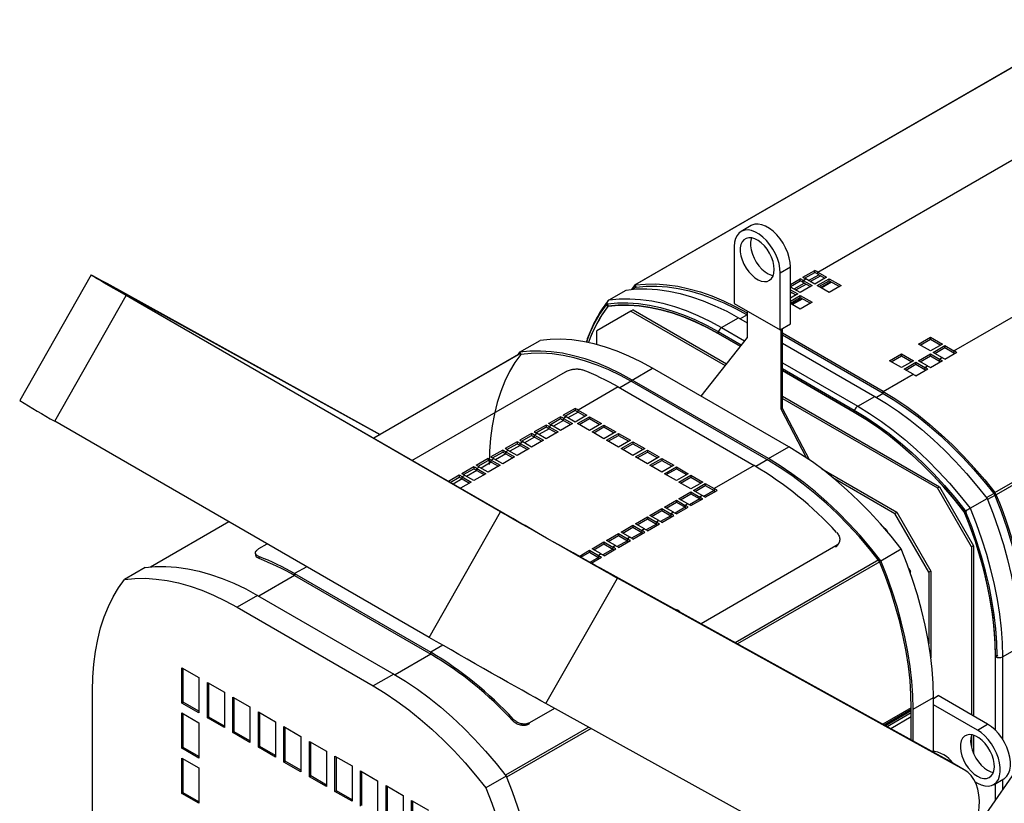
# Model space of a CAD drawing. Extents: x -151 to 1078, y -137 to 1012.
# Tile 5 of 8: x 413 to 822, y 90 to 416. Entities that reach past the tile are written whole.
import ezdxf

# ---------------------------------------------------------------- set-up
doc = ezdxf.new("R2010")
doc.units = 0
doc.layers.get('0').update_dxf_attribs({"linetype": 'CONTINUOUS'})

msp = doc.modelspace()

# ---------------------------------------------------------------- linework, layer by layer
at = {"color": 7, "linetype": 'CONTINUOUS'}
for p, q in [((859.53, 415.69), (668.61, 305.48)), ((859.81, 415.79), (668.89, 305.57)), ((744.66, 310.93), (876.89, 387.26)), ((801.23, 278.27), (933.46, 354.6)), ((717.05, 330.25), (712.81, 327.8)), ((818.31, 219.32), (1009.23, 329.53)), ((1009.73, 328.65), (818.82, 218.44)), ((710.01, 321.62), (710.01, 297.94)), ((729.11, 310.6), (733.35, 313.05)), ((733.35, 289.37), (733.35, 313.05)), ((738.47, 308.78), (743.42, 311.63)), ((743.43, 310.81), (743.42, 311.63)), ((744.66, 310.93), (748.37, 308.78)), ((744.66, 310.11), (744.66, 310.93)), ((442.84, 309.74), (413.16, 257.6)), ((729.11, 286.92), (729.11, 310.6)), ((733.35, 305.82), (737.41, 308.16)), ((733.35, 304.99), (737.42, 307.34)), ((737.42, 307.34), (737.41, 308.16)), ((738.65, 307.46), (739.71, 308.07)), ((738.65, 307.46), (742.36, 305.31)), ((738.65, 306.64), (738.65, 307.46)), ((739.19, 308.37), (743.43, 310.81)), ((743.42, 305.92), (739.71, 308.07)), ((740.87, 307.4), (745.12, 309.85)), ((741.58, 306.99), (745.82, 309.44)), ((748.37, 308.78), (743.42, 305.92)), ((744.48, 305.31), (749.43, 308.17)), ((744.66, 310.11), (747.67, 308.37)), ((745.19, 304.9), (749.43, 307.35)), ((745.82, 304.54), (750.07, 306.99)), ((746.12, 304.37), (750.36, 306.82)), ((749.43, 308.17), (754.38, 305.31)), ((749.43, 307.35), (749.43, 308.17)), ((749.43, 307.35), (753.68, 304.9)), ((449.32, 306.29), (456.39, 302.21)), ((449.32, 306.29), (562.89, 243.5)), ((657.97, 299.41), (665.04, 303.49)), ((668.39, 305.28), (667.25, 303.75)), ((669.24, 304.66), (667.74, 303.8)), ((669.38, 304.68), (667.87, 303.81)), ((668.98, 304.51), (668.39, 305.28)), ((669.26, 304.66), (668.89, 305.57)), ((733.35, 304.39), (733.7, 304.6)), ((733.35, 303.58), (736.35, 301.84)), ((733.35, 302.76), (735.65, 301.43)), ((737.41, 302.46), (733.7, 304.6)), ((734.86, 303.93), (739.11, 306.38)), ((735.57, 303.52), (739.81, 305.97)), ((742.36, 305.31), (737.41, 302.46)), ((738.65, 306.64), (741.66, 304.9)), ((749.43, 302.46), (744.48, 305.31)), ((754.38, 305.31), (749.43, 302.46)), ((427.71, 248.99), (457.39, 301.14)), ((456.24, 301.94), (456.39, 302.21)), ((456.39, 302.21), (562.74, 243.42)), ((612.95, 211.33), (457.39, 301.14)), ((462.44, 298.34), (457.39, 301.14)), ((733.35, 302.24), (733.8, 302.5)), ((736.35, 301.84), (733.35, 300.11)), ((733.35, 298.88), (737.41, 301.23)), ((733.35, 298.07), (737.41, 300.41)), ((733.8, 297.6), (738.05, 300.05)), ((734.1, 297.43), (738.34, 299.88)), ((737.41, 301.23), (742.36, 298.37)), ((737.41, 300.41), (737.41, 301.23)), ((737.41, 300.41), (741.66, 297.96)), ((618, 208.54), (462.44, 298.34)), ((667.09, 294.72), (652.95, 286.55)), ((657.5, 296.7), (656.9, 297.47)), ((657.27, 297.75), (657.1, 297.65)), ((657.55, 297.85), (657.36, 297.74)), ((657.73, 296.83), (657.36, 297.74)), ((667.94, 295.21), (667.09, 294.72)), ((667.09, 294.72), (706.2, 272.14)), ((667.94, 295.21), (706.73, 272.81)), ((710.01, 297.94), (729.11, 286.92)), ((715.35, 294.86), (715.35, 283.77)), ((737.41, 295.52), (733.35, 297.86)), ((742.36, 298.37), (737.41, 295.52)), ((704.71, 287.86), (711.78, 291.94)), ((711.78, 291.94), (715.35, 289.88)), ((715.32, 293.17), (712.49, 291.54)), ((715.32, 293.99), (715.35, 294.01)), ((715.32, 293.17), (715.32, 293.99)), ((715.35, 293.96), (715.32, 293.99)), ((715.35, 293.15), (715.32, 293.17)), ((652.95, 280.8), (652.95, 286.55)), ((703.49, 286.34), (703.3, 286.23)), ((704.71, 287.86), (714.24, 282.36)), ((729.11, 286.92), (733.35, 289.37)), ((729.42, 253.97), (729.42, 287.1)), ((729.99, 254.29), (729.99, 287.43)), ((620.85, 277.65), (629.34, 282.55)), ((715.35, 283.77), (696.17, 259.4)), ((703.3, 286.23), (712.92, 280.67)), ((703.3, 285.41), (703.3, 286.23)), ((703.3, 285.41), (712.48, 280.11)), ((712.48, 280.11), (703.3, 285.41)), ((771.89, 261.33), (729.99, 285.51)), ((771.89, 260.51), (729.99, 284.7)), ((786.56, 281.02), (791.51, 283.88)), ((787.27, 280.62), (791.51, 283.07)), ((791.51, 283.88), (796.46, 281.02)), ((791.51, 283.07), (791.51, 283.88)), ((791.51, 283.07), (795.75, 280.62)), ((729.99, 281.43), (768.35, 259.29)), ((791.51, 278.17), (786.56, 281.02)), ((796.46, 281.02), (791.51, 278.17)), ((792.57, 277.55), (797.52, 280.41)), ((793.28, 277.15), (797.52, 279.6)), ((797.52, 280.41), (801.23, 278.27)), ((797.52, 279.6), (797.52, 280.41)), ((797.52, 279.6), (801.23, 277.45)), ((801.23, 278.27), (801.23, 277.45)), ((621.15, 277.14), (560.16, 241.93)), ((621.41, 277.22), (560.21, 241.9)), ((620.85, 277.65), (619.93, 276.43)), ((774.54, 274.09), (779.49, 276.94)), ((779.49, 271.23), (774.54, 274.09)), ((775.24, 273.68), (779.49, 276.13)), ((779.49, 276.94), (784.44, 274.09)), ((779.49, 276.13), (779.49, 276.94)), ((779.49, 276.13), (783.73, 273.68)), ((784.44, 274.09), (779.49, 271.23)), ((786.56, 274.09), (791.51, 276.94)), ((790.27, 271.94), (786.56, 274.09)), ((787.27, 273.68), (791.51, 276.13)), ((791.51, 276.94), (795.22, 274.8)), ((791.51, 276.13), (791.51, 276.94)), ((791.51, 276.13), (795.22, 273.98)), ((796.46, 274.07), (791.51, 271.21)), ((796.28, 275.41), (792.57, 277.55)), ((795.22, 274.8), (796.28, 275.41)), ((795.22, 274.8), (795.22, 273.98)), ((802.47, 277.54), (797.53, 274.68)), ((667.59, 266.1), (676.07, 271)), ((732.64, 238.35), (676.07, 271)), ((729.99, 273.27), (761.28, 255.21)), ((729.99, 270.82), (759.86, 253.57)), ((729.99, 270), (759.86, 252.76)), ((759.86, 252.76), (729.99, 270)), ((780.55, 270.62), (785.5, 273.47)), ((784.26, 268.47), (780.55, 270.62)), ((781.25, 270.21), (785.5, 272.66)), ((785.5, 273.47), (789.21, 271.33)), ((785.5, 272.66), (785.5, 273.47)), ((785.5, 272.66), (789.21, 270.51)), ((790.45, 270.6), (785.5, 267.74)), ((789.21, 271.33), (790.27, 271.94)), ((789.21, 271.33), (789.21, 270.51)), ((576.1, 232.72), (639.85, 269.52)), ((724.16, 233.45), (667.59, 266.1)), ((771.89, 261.33), (784.26, 268.47)), ((661.73, 263.21), (645.11, 253.62)), ((661.73, 263.21), (718.3, 230.56)), ((667.45, 265.7), (662.43, 262.8)), ((724.16, 232.63), (667.59, 265.29)), ((729.99, 259.39), (795.22, 221.73)), ((729.99, 258.41), (794.37, 221.24)), ((761.28, 255.21), (768.35, 259.29)), ((771.89, 260.51), (769.05, 258.88)), ((771.89, 260.51), (771.89, 261.33)), ((643.87, 254.33), (638.92, 251.47)), ((643.87, 254.33), (643.88, 253.51)), ((645.11, 253.62), (648.82, 251.48)), ((645.11, 252.8), (645.11, 253.62)), ((729.42, 253.97), (729.99, 254.29)), ((740.05, 233.71), (729.42, 253.97)), ((741.2, 232.92), (729.99, 254.29)), ((760.05, 253.68), (759.86, 253.57)), ((637.86, 250.86), (632.91, 248)), ((633.62, 247.59), (637.87, 250.04)), ((637.86, 250.86), (637.87, 250.04)), ((637.87, 250.04), (639.1, 249.33)), ((640.16, 250.76), (639.1, 250.15)), ((639.1, 250.15), (642.81, 248.01)), ((639.1, 249.33), (639.1, 250.15)), ((639.63, 251.06), (643.88, 253.51)), ((643.87, 248.62), (640.16, 250.76)), ((645.11, 252.8), (640.87, 250.35)), ((648.82, 251.48), (643.87, 248.62)), ((643.88, 253.51), (645.11, 252.8)), ((644.93, 248.01), (649.88, 250.86)), ((645.11, 252.8), (648.11, 251.07)), ((645.64, 247.6), (649.88, 250.05)), ((649.88, 250.86), (654.83, 248.01)), ((649.88, 250.86), (649.88, 250.05)), ((649.88, 250.05), (654.13, 247.6)), ((759.86, 252.76), (759.86, 253.57)), ((583.27, 159.18), (427.71, 248.99)), ((631.85, 247.39), (626.9, 244.53)), ((627.61, 244.13), (631.86, 246.58)), ((633.09, 245.86), (628.85, 243.41)), ((631.85, 247.39), (631.86, 246.58)), ((631.86, 246.58), (633.09, 245.86)), ((634.15, 247.29), (633.09, 246.68)), ((633.09, 246.68), (636.8, 244.54)), ((633.09, 245.86), (633.09, 246.68)), ((633.09, 245.86), (636.09, 244.13)), ((637.86, 245.15), (634.15, 247.29)), ((639.1, 249.33), (634.86, 246.88)), ((642.81, 248.01), (637.86, 245.15)), ((639.1, 249.33), (642.1, 247.6)), ((649.88, 245.15), (644.93, 248.01)), ((654.83, 248.01), (649.88, 245.15)), ((650.94, 244.54), (655.89, 247.39)), ((651.65, 244.13), (655.89, 246.58)), ((655.89, 247.39), (660.84, 244.54)), ((655.89, 247.39), (655.89, 246.58)), ((655.89, 246.58), (660.14, 244.13)), ((625.83, 243.92), (620.89, 241.06)), ((621.6, 240.66), (625.84, 243.11)), ((627.08, 242.39), (622.84, 239.94)), ((625.83, 243.92), (625.84, 243.11)), ((625.84, 243.11), (627.08, 242.39)), ((628.14, 243.82), (627.08, 243.21)), ((627.08, 243.21), (630.79, 241.07)), ((627.08, 242.39), (627.08, 243.21)), ((627.08, 242.39), (630.08, 240.66)), ((631.85, 241.68), (628.14, 243.82)), ((636.8, 244.54), (631.85, 241.68)), ((655.89, 241.68), (650.94, 244.54)), ((660.84, 244.54), (655.89, 241.68)), ((656.95, 241.07), (661.9, 243.92)), ((657.66, 240.66), (661.9, 243.11)), ((661.9, 243.92), (666.85, 241.07)), ((661.9, 243.92), (661.9, 243.11)), ((661.9, 243.11), (666.15, 240.66)), ((619.82, 240.45), (614.87, 237.59)), ((615.59, 237.19), (619.83, 239.64)), ((621.07, 238.92), (616.83, 236.47)), ((619.82, 240.45), (619.83, 239.64)), ((619.83, 239.64), (621.07, 238.92)), ((624.78, 237.6), (619.83, 234.74)), ((622.13, 240.35), (621.07, 239.74)), ((621.07, 239.74), (624.78, 237.6)), ((621.07, 238.92), (621.07, 239.74)), ((621.07, 238.92), (624.07, 237.19)), ((625.84, 238.21), (622.13, 240.35)), ((630.79, 241.07), (625.84, 238.21)), ((661.9, 238.21), (656.95, 241.07)), ((666.85, 241.07), (661.9, 238.21)), ((662.96, 237.6), (667.91, 240.45)), ((667.91, 234.74), (662.96, 237.6)), ((663.67, 237.19), (667.91, 239.64)), ((667.91, 240.45), (672.86, 237.6)), ((667.91, 240.45), (667.91, 239.64)), ((667.91, 239.64), (672.16, 237.19)), ((672.86, 237.6), (667.91, 234.74)), ((724.16, 233.45), (732.64, 238.35)), ((607.8, 233.51), (602.85, 230.65)), ((607.8, 233.51), (607.81, 232.7)), ((613.81, 236.98), (608.86, 234.12)), ((610.11, 233.41), (609.05, 232.8)), ((609.58, 233.72), (613.82, 236.17)), ((613.82, 231.27), (610.11, 233.41)), ((615.06, 235.45), (610.82, 233)), ((613.81, 236.98), (613.82, 236.17)), ((613.82, 236.17), (615.06, 235.45)), ((618.77, 234.13), (613.82, 231.27)), ((616.12, 236.88), (615.06, 236.27)), ((615.06, 236.27), (618.77, 234.13)), ((615.06, 235.45), (615.06, 236.27)), ((615.06, 235.45), (618.06, 233.72)), ((619.83, 234.74), (616.12, 236.88)), ((668.97, 234.13), (673.92, 236.98)), ((673.92, 231.27), (668.97, 234.13)), ((669.68, 233.72), (673.92, 236.17)), ((673.92, 236.98), (678.87, 234.13)), ((673.92, 236.98), (673.92, 236.17)), ((673.92, 236.17), (678.17, 233.72)), ((678.87, 234.13), (673.92, 231.27)), ((674.99, 230.66), (679.93, 233.51)), ((679.93, 233.51), (684.88, 230.66)), ((679.93, 233.51), (679.93, 232.7)), ((601.79, 230.04), (596.84, 227.18)), ((597.56, 226.78), (601.8, 229.23)), ((601.79, 230.04), (601.8, 229.23)), ((601.8, 229.23), (603.04, 228.51)), ((604.1, 229.94), (603.04, 229.33)), ((603.04, 229.33), (606.75, 227.19)), ((603.04, 228.51), (603.04, 229.33)), ((603.57, 230.25), (607.81, 232.7)), ((607.81, 227.8), (604.1, 229.94)), ((609.05, 231.98), (604.8, 229.53)), ((607.81, 232.7), (609.05, 231.98)), ((612.76, 230.66), (607.81, 227.8)), ((609.05, 232.8), (612.76, 230.66)), ((609.05, 231.98), (609.05, 232.8)), ((609.05, 231.98), (612.05, 230.25)), ((679.93, 227.8), (674.99, 230.66)), ((675.69, 230.25), (679.93, 232.7)), ((679.93, 232.7), (684.18, 230.25)), ((684.88, 230.66), (679.93, 227.8)), ((681, 227.19), (685.95, 230.04)), ((681.7, 226.78), (685.95, 229.23)), ((685.95, 230.04), (690.9, 227.19)), ((685.95, 230.04), (685.95, 229.23)), ((685.95, 229.23), (690.19, 226.78)), ((718.3, 230.56), (701.68, 220.96)), ((724.01, 233.04), (719, 230.15)), ((746.32, 229.22), (777.54, 211.2)), ((595.78, 226.57), (591.27, 223.97)), ((591.98, 223.56), (595.79, 225.76)), ((597.03, 225.04), (593.22, 222.85)), ((595.78, 226.57), (595.79, 225.76)), ((595.79, 225.76), (597.03, 225.04)), ((598.09, 226.47), (597.03, 225.86)), ((597.03, 225.86), (600.74, 223.72)), ((597.03, 225.04), (597.03, 225.86)), ((597.03, 225.04), (600.03, 223.31)), ((601.8, 224.33), (598.09, 226.47)), ((603.04, 228.51), (598.79, 226.06)), ((606.75, 227.19), (601.8, 224.33)), ((603.04, 228.51), (606.04, 226.78)), ((685.95, 224.33), (681, 227.19)), ((690.9, 227.19), (685.95, 224.33)), ((687.01, 223.72), (691.96, 226.58)), ((687.71, 223.31), (691.96, 225.76)), ((691.96, 226.58), (696.91, 223.72)), ((691.96, 226.58), (691.96, 225.76)), ((691.96, 225.76), (696.2, 223.31)), ((750.93, 225.58), (776.69, 210.71)), ((600.74, 223.72), (596.22, 221.11)), ((691.96, 220.86), (687.01, 223.72)), ((696.91, 223.72), (691.96, 220.86)), ((693.02, 220.25), (697.97, 223.11)), ((693.72, 219.84), (697.97, 222.29)), ((697.97, 223.11), (701.68, 220.96)), ((697.97, 223.11), (697.97, 222.29)), ((697.97, 222.29), (701.68, 220.15)), ((701.68, 220.96), (701.68, 220.15)), ((794.37, 221.24), (795.22, 221.73)), ((808.51, 196.75), (794.37, 221.24)), ((795.22, 221.73), (809.36, 197.24)), ((687.01, 216.78), (691.96, 219.64)), ((687.71, 216.37), (691.96, 218.82)), ((691.96, 219.64), (695.67, 217.49)), ((691.96, 219.64), (691.96, 218.82)), ((691.96, 218.82), (695.67, 216.68)), ((696.73, 218.1), (693.02, 220.25)), ((696.73, 218.1), (695.67, 217.49)), ((695.67, 217.49), (695.67, 216.68)), ((701.68, 220.15), (697.43, 217.7)), ((697.97, 217.38), (702.92, 220.23)), ((701.68, 220.15), (702.22, 219.83)), ((808.02, 212.79), (815.09, 216.87)), ((814.8, 217.24), (817.82, 218.99)), ((818.29, 218.18), (815.26, 216.44)), ((817.94, 218.84), (818.31, 219.32)), ((818.21, 218.36), (818.82, 218.44)), ((674.99, 209.84), (679.93, 212.7)), ((679.93, 212.7), (683.65, 210.55)), ((679.93, 212.7), (679.93, 211.88)), ((681, 213.31), (685.95, 216.17)), ((684.71, 211.17), (681, 213.31)), ((681.7, 212.9), (685.95, 215.35)), ((689.66, 213.21), (685.41, 210.76)), ((685.95, 216.17), (689.66, 214.02)), ((685.95, 216.17), (685.95, 215.35)), ((685.95, 215.35), (689.66, 213.21)), ((685.95, 210.44), (690.9, 213.29)), ((690.72, 214.64), (687.01, 216.78)), ((690.72, 214.64), (689.66, 214.02)), ((689.66, 214.02), (689.66, 213.21)), ((689.66, 213.21), (690.2, 212.89)), ((695.67, 216.68), (691.42, 214.23)), ((691.96, 213.91), (696.91, 216.76)), ((695.67, 216.68), (696.21, 216.36)), ((583.27, 159.18), (612.95, 211.33)), ((612.95, 211.33), (618, 208.54)), ((668.97, 206.37), (673.92, 209.23)), ((673.92, 209.23), (677.64, 207.08)), ((673.92, 209.23), (673.92, 208.41)), ((678.7, 207.7), (674.99, 209.84)), ((675.69, 209.43), (679.93, 211.88)), ((683.65, 209.74), (679.4, 207.29)), ((679.93, 211.88), (683.65, 209.74)), ((679.94, 206.97), (684.89, 209.82)), ((684.71, 211.17), (683.65, 210.55)), ((683.65, 210.55), (683.65, 209.74)), ((683.65, 209.74), (684.19, 209.42)), ((776.69, 210.71), (777.54, 211.2)), ((790.84, 186.21), (776.69, 210.71)), ((777.54, 211.2), (791.68, 186.7)), ((805.43, 211.56), (805.8, 212.05)), ((805.66, 211.16), (806.26, 211.24)), ((805.8, 212.05), (805.99, 212.16)), ((806.45, 211.35), (806.26, 211.24)), ((500.05, 207.23), (467.44, 188.4)), ((500.11, 207.2), (467.57, 188.42)), ((662.96, 202.9), (667.91, 205.76)), ((663.67, 202.49), (667.91, 204.94)), ((667.91, 205.76), (671.63, 203.61)), ((667.91, 205.76), (667.91, 204.94)), ((667.91, 204.94), (671.63, 202.8)), ((672.69, 204.23), (668.97, 206.37)), ((669.68, 205.96), (673.92, 208.41)), ((677.64, 206.27), (673.39, 203.82)), ((673.92, 208.41), (677.64, 206.27)), ((673.93, 203.5), (678.88, 206.36)), ((678.7, 207.7), (677.64, 207.08)), ((677.64, 207.08), (677.64, 206.27)), ((677.64, 206.27), (678.18, 205.95)), ((771.9, 205.07), (773.2, 203.91)), ((656.95, 199.43), (661.9, 202.29)), ((657.66, 199.02), (661.9, 201.47)), ((661.9, 202.29), (665.62, 200.14)), ((661.9, 202.29), (661.9, 201.47)), ((661.9, 201.47), (665.62, 199.33)), ((666.68, 200.76), (662.96, 202.9)), ((666.68, 200.76), (665.62, 200.14)), ((671.63, 202.8), (667.38, 200.35)), ((667.92, 200.03), (672.87, 202.89)), ((672.69, 204.23), (671.63, 203.61)), ((671.63, 203.61), (671.63, 202.8)), ((671.63, 202.8), (672.17, 202.48)), ((772.99, 203.79), (773.2, 203.91)), ((773.2, 203.91), (773.85, 202.79)), ((512.57, 196.05), (515.99, 198.03)), ((650.94, 195.96), (655.89, 198.82)), ((651.65, 195.55), (655.89, 198)), ((655.89, 198.82), (659.61, 196.67)), ((655.89, 198.82), (655.89, 198)), ((655.89, 198), (659.61, 195.86)), ((660.67, 197.29), (656.95, 199.43)), ((660.67, 197.29), (659.61, 196.67)), ((659.61, 196.67), (659.61, 195.86)), ((665.62, 199.33), (661.37, 196.88)), ((661.91, 196.56), (666.86, 199.42)), ((665.62, 200.14), (665.62, 199.33)), ((665.62, 199.33), (666.16, 199.01)), ((752.25, 197.16), (696.19, 164.8)), ((752.25, 197.16), (751.95, 196.6)), ((809.36, 197.24), (808.51, 196.75)), ((808.51, 196.75), (808.51, 127.01)), ((809.36, 197.24), (809.36, 126.52)), ((512.52, 192.77), (512.64, 191.89)), ((645.55, 192.84), (649.88, 195.35)), ((646.26, 192.44), (649.88, 194.53)), ((649.88, 195.35), (653.6, 193.2)), ((649.88, 195.35), (649.88, 194.53)), ((649.88, 194.53), (653.6, 192.39)), ((653.6, 192.39), (650.03, 190.33)), ((650.58, 190.02), (654.84, 192.48)), ((654.66, 193.82), (650.94, 195.96)), ((654.66, 193.82), (653.6, 193.2)), ((653.6, 193.2), (653.6, 192.39)), ((653.6, 192.39), (654.14, 192.07)), ((659.61, 195.86), (655.36, 193.41)), ((655.9, 193.09), (660.85, 195.95)), ((659.61, 195.86), (660.15, 195.54)), ((770.89, 191.03), (779.38, 195.93)), ((532.4, 188.55), (527.38, 185.65)), ((770.05, 191.41), (710.37, 156.95)), ((770.52, 190.61), (711.32, 156.43)), ((465.23, 188.14), (456.75, 183.24)), ((527.38, 184.84), (512.54, 176.27)), ((527.38, 185.65), (527.38, 184.84)), ((527.38, 185.65), (583.95, 153)), ((527.38, 184.84), (583.95, 152.18)), ((654.38, 187.91), (661.45, 183.83)), ((798.41, 108.29), (654.38, 187.91)), ((782.55, 187.71), (783.2, 186.59)), ((782.99, 186.47), (783.2, 186.59)), ((783.2, 185.89), (783.2, 186.59)), ((791.68, 186.7), (790.84, 186.21)), ((790.84, 186.21), (790.84, 156.45)), ((791.68, 186.7), (791.68, 150.62)), ((631.77, 131.68), (661.45, 183.83)), ((805.48, 104.21), (661.45, 183.83)), ((511.97, 176.6), (503.49, 171.7)), ((511.97, 176.6), (568.54, 143.94)), ((503.49, 171.7), (560.05, 139.04)), ((687.65, 169.52), (687.73, 169.57)), ((687.73, 169.57), (687.7, 169.49)), ((588.98, 155.9), (583.95, 153)), ((583.95, 152.18), (569.1, 143.61)), ((583.95, 152.18), (583.95, 153)), ((818.55, 151.83), (819.26, 151.43)), ((819.45, 151.54), (819.26, 151.43)), ((821.38, 151.1), (828.45, 155.18)), ((818.55, 120.53), (818.55, 151.1)), ((821.38, 151.1), (821.38, 116.99)), ((480.51, 146.59), (487.58, 142.51)), ((480.51, 131.89), (480.51, 146.59)), ((481.07, 132.22), (481.07, 146.26)), ((568.54, 143.94), (560.05, 139.04)), ((487.58, 142.51), (487.58, 127.81)), ((491.11, 140.46), (498.18, 136.38)), ((491.11, 125.77), (491.11, 140.46)), ((491.68, 126.09), (491.68, 140.14)), ((443.38, 71.67), (443.38, 136.99)), ((498.18, 136.38), (498.18, 121.68)), ((480.51, 131.89), (481.07, 132.22)), ((487.58, 127.81), (480.51, 131.89)), ((487.58, 128.46), (481.07, 132.22)), ((501.72, 134.34), (508.79, 130.26)), ((501.72, 119.64), (501.72, 134.34)), ((502.28, 119.97), (502.28, 134.01)), ((775.8, 52.06), (631.77, 131.68)), ((784.26, 129.35), (792.74, 134.24)), ((792.74, 133.83), (794.72, 134.97)), ((792.74, 111.78), (792.74, 134.24)), ((810.99, 120.69), (792.74, 131.22)), ((815.23, 123.14), (794.72, 134.97)), ((807.08, 75.09), (847.78, 133.78)), ((480.51, 127.81), (487.58, 123.72)), ((480.51, 113.11), (480.51, 127.81)), ((481.07, 113.44), (481.07, 127.48)), ((508.79, 130.26), (508.79, 115.56)), ((512.33, 128.22), (519.4, 124.14)), ((512.33, 113.52), (512.33, 128.22)), ((512.89, 113.85), (512.89, 127.89)), ((635.38, 129.69), (624.98, 123.69)), ((783.55, 129.92), (771.68, 123.06)), ((783.55, 129.26), (772.26, 122.74)), ((783.55, 128.61), (772.84, 122.42)), ((783.55, 127.79), (773.56, 122.02)), ((783.55, 116.5), (783.55, 129.75)), ((784.26, 116.11), (784.26, 129.35)), ((487.58, 123.72), (487.58, 109.03)), ((491.11, 125.77), (491.68, 126.09)), ((498.18, 121.68), (491.11, 125.77)), ((498.18, 122.34), (491.68, 126.09)), ((519.4, 124.14), (519.4, 109.44)), ((618.2, 125.19), (617.92, 124.6)), ((624.98, 123.69), (624.67, 123.12)), ((783.55, 126.16), (775, 121.23)), ((810.99, 120.69), (815.23, 123.14)), ((501.72, 119.64), (502.28, 119.97)), ((508.79, 115.56), (501.72, 119.64)), ((508.79, 116.21), (502.28, 119.97)), ((522.93, 122.09), (530, 118.01)), ((522.93, 107.4), (522.93, 122.09)), ((523.5, 107.72), (523.5, 121.77)), ((649.56, 121.85), (614.99, 101.89)), ((650.51, 121.33), (615.45, 101.09)), ((530, 118.01), (530, 103.32)), ((533.54, 115.97), (540.61, 111.89)), ((533.54, 101.27), (533.54, 115.97)), ((534.1, 101.6), (534.1, 115.65)), ((808.51, 118.54), (808.51, 113.44)), ((809.36, 118.55), (809.36, 110.95)), ((480.51, 113.11), (481.07, 113.44)), ((487.58, 109.03), (480.51, 113.11)), ((487.58, 109.68), (481.07, 113.44)), ((512.33, 113.52), (512.89, 113.85)), ((519.4, 109.44), (512.33, 113.52)), ((519.4, 110.09), (512.89, 113.85)), ((540.61, 111.89), (540.61, 97.19)), ((480.51, 109.03), (487.58, 104.94)), ((480.51, 94.33), (480.51, 109.03)), ((481.07, 94.66), (481.07, 108.7)), ((522.93, 107.4), (523.5, 107.72)), ((530, 103.32), (522.93, 107.4)), ((530, 103.97), (523.5, 107.72)), ((544.14, 109.85), (551.22, 105.77)), ((544.14, 95.15), (544.14, 109.85)), ((544.71, 95.48), (544.71, 109.52)), ((805.48, 104.21), (798.41, 108.29)), ((798.57, 108.2), (798.41, 108.29)), ((805.64, 104.11), (798.57, 108.2)), ((487.58, 104.94), (487.58, 90.25)), ((551.22, 105.77), (551.22, 91.07)), ((554.75, 103.73), (561.82, 99.64)), ((554.75, 89.03), (554.75, 103.73)), ((555.32, 89.35), (555.32, 103.4)), ((533.54, 101.27), (534.1, 101.6)), ((540.61, 97.19), (533.54, 101.27)), ((540.61, 97.85), (534.1, 101.6)), ((561.82, 99.64), (561.82, 84.95)), ((615.28, 101.52), (606.79, 96.62)), ((810.08, 99.17), (810.99, 98.64)), ((817.74, 97.97), (821.98, 100.42)), ((818.55, 91.64), (818.55, 98.44)), ((821.38, 100.08), (821.38, 95.71)), ((480.51, 94.33), (481.07, 94.66)), ((487.58, 90.25), (480.51, 94.33)), ((487.58, 90.9), (481.07, 94.66)), ((544.14, 95.15), (544.71, 95.48)), ((551.22, 91.07), (544.14, 95.15)), ((551.22, 91.72), (544.71, 95.48)), ((565.36, 97.6), (572.43, 93.52)), ((565.36, 82.9), (565.36, 97.6)), ((565.92, 83.23), (565.92, 97.28)), ((572.43, 93.52), (572.43, 78.82)), ((575.96, 91.48), (583.04, 87.4)), ((575.96, 76.78), (575.96, 91.48)), ((576.53, 77.11), (576.53, 91.15))]:
    msp.add_line(p, q, dxfattribs=at)
at = {"color": 7, "linetype": 'CONTINUOUS', "flags": 128}
for points in [[(729.11, 310.6), (728.98, 312.49), (728.59, 314.48), (727.95, 316.51), (727.09, 318.53), (726.02, 320.49), (724.78, 322.32), (723.39, 323.99), (721.9, 325.44), (720.35, 326.64), (718.77, 327.55), (717.22, 328.15), (715.72, 328.42), (714.34, 328.35), (713.09, 327.95), (712.03, 327.23), (711.16, 326.2), (710.53, 324.9), (710.14, 323.36), (710.01, 321.62)], [(733.35, 313.05), (733.22, 314.94), (732.83, 316.92), (732.2, 318.96), (731.34, 320.98), (730.27, 322.94), (729.02, 324.77), (727.64, 326.44), (726.15, 327.89), (724.59, 329.09), (723.01, 330), (721.46, 330.6), (719.97, 330.87), (718.58, 330.8), (717.34, 330.4), (717.05, 330.25)], [(726.63, 312.03), (726.5, 313.65), (726.12, 315.35), (725.51, 317.09), (724.68, 318.79), (723.66, 320.39), (722.5, 321.84), (721.23, 323.08), (719.9, 324.07), (718.55, 324.77), (717.25, 325.16), (716.02, 325.22), (714.93, 324.95), (714, 324.36), (713.27, 323.48), (712.77, 322.33), (712.52, 320.95), (712.52, 319.4), (712.77, 317.72), (713.27, 315.99), (714, 314.27), (714.93, 312.61), (716.02, 311.08), (717.25, 309.73), (718.55, 308.61), (719.9, 307.76), (721.23, 307.21), (722.5, 306.98), (723.66, 307.09), (724.68, 307.52), (725.51, 308.26), (726.12, 309.28), (726.5, 310.55), (726.63, 312.03)], [(717.15, 325.18), (717.02, 324.77), (716.76, 323.4), (716.76, 321.84), (717.02, 320.17), (717.52, 318.44), (718.24, 316.72), (719.17, 315.06), (720.27, 313.53), (721.49, 312.18), (722.8, 311.06), (724.14, 310.21), (725.47, 309.66), (726.21, 309.49)], [(457.39, 301.14), (454.71, 302.68), (452.26, 304.11), (450.05, 305.39), (448.1, 306.53), (446.44, 307.51), (445.08, 308.32), (444.03, 308.96), (443.31, 309.41), (442.91, 309.67), (442.85, 309.75), (443.13, 309.63), (443.73, 309.32), (444.67, 308.83), (445.92, 308.15), (447.47, 307.31), (449.32, 306.29)], [(462.44, 298.34), (460.16, 299.66), (458.1, 300.86), (456.28, 301.92), (454.74, 302.82), (453.48, 303.57), (452.52, 304.15), (451.88, 304.55), (451.56, 304.76), (451.57, 304.79), (451.91, 304.63), (452.57, 304.29), (453.55, 303.76), (454.82, 303.07), (456.39, 302.21)], [(665.04, 303.49), (669.29, 303.91), (673.68, 303.97), (678.18, 303.68), (682.78, 303.04), (687.48, 302.04), (692.25, 300.7), (697.08, 299.01), (701.95, 296.98), (706.86, 294.63), (711.78, 291.94)], [(668.89, 305.57), (673.12, 305.96), (677.48, 306), (681.95, 305.7), (686.53, 305.04), (691.19, 304.04), (695.92, 302.69), (700.72, 301.01), (705.56, 298.99), (710.43, 296.65), (715.32, 293.99)], [(669.26, 304.66), (673.46, 305.05), (677.78, 305.09), (682.22, 304.78), (686.76, 304.13), (691.38, 303.14), (696.08, 301.81), (700.84, 300.14), (705.64, 298.14), (710.47, 295.81), (715.32, 293.17)], [(657.97, 299.41), (662.22, 299.82), (666.61, 299.89), (671.11, 299.6), (675.71, 298.95), (680.4, 297.96), (685.17, 296.62), (690.01, 294.93), (694.88, 292.9), (699.79, 290.54), (704.71, 287.86)], [(657.36, 297.74), (661.55, 298.12), (665.86, 298.15), (670.29, 297.84), (674.81, 297.18), (679.43, 296.18), (684.11, 294.85), (688.86, 293.18), (693.65, 291.18), (698.46, 288.86), (703.3, 286.23)], [(703.3, 285.41), (698.49, 288.04), (693.69, 290.34), (688.92, 292.33), (684.2, 293.99), (679.54, 295.31), (674.95, 296.29), (670.44, 296.94), (666.04, 297.24), (661.75, 297.2), (657.59, 296.81)], [(657.73, 296.83), (661.88, 297.2), (666.16, 297.24), (670.55, 296.93), (675.04, 296.28), (679.62, 295.29), (684.27, 293.96), (688.97, 292.31), (693.72, 290.33), (698.5, 288.03), (703.3, 285.41)], [(676.07, 271), (671.15, 273.69), (666.24, 276.04), (661.37, 278.07), (656.54, 279.76), (651.77, 281.1), (647.07, 282.09), (642.47, 282.74), (637.97, 283.03), (633.59, 282.97), (629.34, 282.55)], [(621.36, 276.76), (618.91, 273.32), (616.7, 269.59), (614.73, 265.58), (613.01, 261.32), (611.55, 256.8), (610.34, 252.05), (609.4, 247.08), (608.73, 241.9), (608.33, 236.53), (608.19, 230.99)], [(667.59, 266.1), (662.67, 268.79), (657.76, 271.15), (652.88, 273.17), (648.05, 274.86), (643.28, 276.2), (638.59, 277.2), (633.98, 277.84), (629.48, 278.13), (625.1, 278.07), (620.85, 277.65)], [(667.59, 265.29), (662.72, 267.94), (657.87, 270.27), (653.05, 272.28), (648.27, 273.95), (643.56, 275.28), (638.91, 276.27), (634.36, 276.92), (629.91, 277.21), (625.57, 277.16), (621.36, 276.76)], [(768.35, 259.29), (773.27, 256.29), (778.18, 252.98), (783.05, 249.38), (787.89, 245.49), (792.66, 241.32), (797.35, 236.9), (801.95, 232.22), (806.45, 227.32), (810.84, 222.2), (815.09, 216.87)], [(771.89, 261.33), (776.77, 258.35), (781.64, 255.07), (786.48, 251.5), (791.28, 247.65), (796.01, 243.52), (800.68, 239.14), (805.25, 234.52), (809.72, 229.66), (814.08, 224.59), (818.31, 219.32)], [(771.89, 260.51), (776.73, 257.56), (781.56, 254.31), (786.36, 250.76), (791.12, 246.94), (795.82, 242.85), (800.45, 238.5), (804.98, 233.91), (809.42, 229.1), (813.74, 224.07), (817.94, 218.84)], [(761.28, 255.21), (766.2, 252.21), (771.11, 248.9), (775.98, 245.29), (780.81, 241.4), (785.58, 237.24), (790.28, 232.81), (794.88, 228.14), (799.38, 223.24), (803.77, 218.11), (808.02, 212.79)], [(759.86, 253.57), (764.7, 250.63), (769.51, 247.39), (774.3, 243.85), (779.05, 240.05), (783.73, 235.97), (788.35, 231.64), (792.88, 227.07), (797.3, 222.27), (801.62, 217.26), (805.8, 212.05)], [(759.86, 252.76), (764.66, 249.84), (769.44, 246.62), (774.19, 243.12), (778.89, 239.34), (783.54, 235.29), (788.12, 231), (792.61, 226.46), (797, 221.7), (801.28, 216.73), (805.43, 211.56)], [(805.57, 211.38), (801.41, 216.57), (797.12, 221.57), (792.72, 226.35), (788.21, 230.91), (783.62, 235.22), (778.96, 239.28), (774.24, 243.08), (769.47, 246.6), (764.67, 249.83), (759.86, 252.76)], [(779.38, 195.93), (775.13, 201.25), (770.75, 206.38), (766.25, 211.28), (761.64, 215.96), (756.95, 220.38), (752.18, 224.55), (747.35, 228.44), (742.47, 232.04), (737.56, 235.35), (732.64, 238.35)], [(770.89, 191.03), (766.64, 196.36), (762.26, 201.48), (757.76, 206.38), (753.16, 211.06), (748.46, 215.48), (743.69, 219.65), (738.86, 223.54), (733.98, 227.14), (729.08, 230.45), (724.16, 233.45)], [(770.38, 190.74), (766.17, 195.99), (761.84, 201.05), (757.38, 205.9), (752.83, 210.51), (748.19, 214.88), (743.47, 218.99), (738.69, 222.84), (733.87, 226.4), (729.02, 229.67), (724.16, 232.63)], [(815.09, 216.87), (817.57, 210.53), (819.82, 204.17), (821.82, 197.82), (823.56, 191.5), (825.05, 185.22), (826.27, 179.01), (827.22, 172.88), (827.91, 166.85), (828.32, 160.95), (828.45, 155.18)], [(808.02, 212.79), (810.5, 206.45), (812.75, 200.09), (814.75, 193.74), (816.49, 187.41), (817.98, 181.14), (819.2, 174.92), (820.15, 168.79), (820.83, 162.77), (821.25, 156.87), (821.38, 151.1)], [(661.45, 183.83), (659.33, 185), (656.96, 186.32), (654.36, 187.77), (651.56, 189.35), (648.58, 191.02), (645.45, 192.79), (642.2, 194.62), (638.87, 196.51), (635.48, 198.44), (632.07, 200.38), (628.67, 202.31), (625.31, 204.23), (622.03, 206.11), (618.86, 207.93), (615.82, 209.68), (612.95, 211.33)], [(818.55, 151.1), (818.42, 156.73), (818.02, 162.5), (817.36, 168.39), (816.43, 174.38), (815.25, 180.45), (813.8, 186.58), (812.11, 192.76), (810.17, 198.97), (807.99, 205.18), (805.57, 211.38)], [(818.55, 151.83), (818.39, 157.39), (817.97, 163.07), (817.29, 168.87), (816.36, 174.77), (815.18, 180.74), (813.75, 186.78), (812.08, 192.85), (810.17, 198.96), (808.03, 205.06), (805.66, 211.16)], [(819.26, 151.43), (819.09, 157.03), (818.67, 162.76), (817.99, 168.61), (817.05, 174.55), (815.86, 180.57), (814.42, 186.66), (812.74, 192.78), (810.81, 198.94), (808.65, 205.1), (806.26, 211.24)], [(654.38, 187.91), (652.55, 188.92), (650.47, 190.08), (648.18, 191.36), (645.7, 192.76), (643.06, 194.25), (640.3, 195.81), (637.44, 197.42), (634.54, 199.07), (631.61, 200.74), (628.71, 202.39), (625.86, 204.02), (623.1, 205.6), (620.47, 207.11), (618, 208.54)], [(753.19, 197.86), (753.31, 198.08), (753.45, 198.36)], [(511.1, 194.08), (511.17, 193.64), (511.24, 193.21)], [(792.74, 134.24), (792.61, 140.01), (792.2, 145.91), (791.51, 151.94), (790.56, 158.06), (789.34, 164.28), (787.85, 170.56), (786.11, 176.88), (784.11, 183.23), (781.86, 189.59), (779.38, 195.93)], [(465.23, 188.14), (469.48, 188.56), (473.87, 188.62), (478.37, 188.33), (482.97, 187.69), (487.67, 186.69), (492.44, 185.35), (497.27, 183.66), (502.14, 181.64), (507.05, 179.28), (511.97, 176.6)], [(783.55, 129.75), (783.42, 135.45), (783.01, 141.29), (782.34, 147.24), (781.4, 153.3), (780.19, 159.44), (778.73, 165.65), (777.01, 171.9), (775.04, 178.18), (772.83, 184.46), (770.38, 190.74)], [(784.26, 129.35), (784.12, 135.11), (783.71, 141.01), (783.03, 147.04), (782.07, 153.17), (780.85, 159.38), (779.37, 165.66), (777.62, 171.98), (775.62, 178.33), (773.38, 184.69), (770.89, 191.03)], [(443.38, 136.99), (443.52, 142.59), (443.93, 148.02), (444.61, 153.26), (445.57, 158.29), (446.79, 163.09), (448.27, 167.65), (450.02, 171.96), (452.02, 176.01), (454.26, 179.77), (456.75, 183.24)], [(456.75, 183.24), (461, 183.66), (465.38, 183.72), (469.88, 183.43), (474.49, 182.79), (479.18, 181.79), (483.95, 180.45), (488.78, 178.76), (493.66, 176.74), (498.56, 174.38), (503.49, 171.7)], [(631.77, 131.68), (629.66, 132.86), (627.29, 134.18), (624.69, 135.63), (621.88, 137.2), (618.9, 138.88), (615.78, 140.64), (612.53, 142.48), (609.2, 144.37), (605.81, 146.29), (602.4, 148.23), (598.99, 150.17), (595.64, 152.09), (592.36, 153.96), (589.18, 155.78), (586.14, 157.53), (583.27, 159.18)], [(568.54, 143.94), (573.46, 140.94), (578.37, 137.63), (583.24, 134.03), (588.08, 130.14), (592.85, 125.97), (597.54, 121.55), (602.14, 116.88), (606.64, 111.97), (611.03, 106.85), (615.28, 101.52)], [(560.05, 139.04), (564.98, 136.04), (569.88, 132.73), (574.76, 129.13), (579.59, 125.24), (584.36, 121.08), (589.05, 116.65), (593.66, 111.98), (598.16, 107.07), (602.54, 101.95), (606.79, 96.62)], [(821.98, 100.42), (822.25, 100.59), (823.22, 101.47), (823.97, 102.64), (824.48, 104.07), (824.74, 105.71), (824.74, 107.53), (824.48, 109.48), (823.97, 111.49), (823.22, 113.53), (822.25, 115.52), (821.09, 117.43), (819.77, 119.19), (818.33, 120.75), (816.8, 122.08), (815.23, 123.14)], [(810.99, 101.5), (812.33, 100.87), (813.62, 100.57), (814.81, 100.59), (815.87, 100.94), (816.75, 101.6), (817.42, 102.56), (817.86, 103.77), (818.05, 105.2), (817.99, 106.79), (817.67, 108.48), (817.11, 110.21), (816.33, 111.93), (815.36, 113.56), (814.23, 115.05), (812.98, 116.35), (811.66, 117.4), (810.32, 118.18), (809, 118.65), (807.75, 118.79), (806.62, 118.61), (805.64, 118.1), (804.86, 117.28), (804.31, 116.19), (803.99, 114.87), (803.93, 113.35), (804.12, 111.71), (804.56, 109.99), (805.23, 108.25), (806.11, 106.57), (807.17, 105), (808.36, 103.6), (809.65, 102.42), (810.99, 101.5)], [(808.58, 118.73), (808.55, 118.64), (808.23, 117.32), (808.17, 115.8), (808.36, 114.16), (808.8, 112.43), (809.47, 110.7), (810.35, 109.02), (811.41, 107.45), (812.6, 106.05), (813.89, 104.87), (815.23, 103.95)], [(810.99, 98.64), (812.56, 97.88), (814.09, 97.45), (815.53, 97.35), (816.85, 97.58), (818.01, 98.14), (818.98, 99.02), (819.73, 100.19), (820.24, 101.62), (820.5, 103.26), (820.5, 105.08), (820.24, 107.03), (819.73, 109.05), (818.98, 111.08), (818.01, 113.08), (816.85, 114.98), (815.53, 116.74), (814.09, 118.3), (812.56, 119.63), (810.99, 120.69)], [(810.53, 81.09), (810.99, 82.94), (811.52, 85.83), (811.8, 88.62), (811.84, 91.3), (811.63, 93.82), (811.17, 96.15), (810.47, 98.28), (809.54, 100.16), (808.39, 101.79), (807.03, 103.15), (805.48, 104.21)], [(815.23, 103.95), (816.57, 103.32), (817.64, 103.05)], [(615.28, 101.52), (617.76, 95.18), (620.01, 88.82), (622.01, 82.47), (623.75, 76.15), (625.24, 69.87), (626.46, 63.66), (627.41, 57.53), (628.1, 51.5), (628.51, 45.6), (628.64, 39.84)], [(606.79, 96.62), (609.28, 90.28), (611.52, 83.93), (613.52, 77.58), (615.27, 71.25), (616.75, 64.97), (617.97, 58.76), (618.93, 52.63), (619.61, 46.6), (620.02, 40.7), (620.16, 34.94)]]:
    msp.add_lwpolyline(points, dxfattribs=at)
at = {"color": 7, "linetype": 'CONTINUOUS'}
for centre, radius, start, end in [((686.3, 209.84), 116.73, 60.0017, 60.7047), ((680.29, 206.37), 116.73, 60.0017, 60.7047), ((680.86, 206.53), 115.59, 60.0012, 60.7054), ((681.35, 206.98), 116.73, 60.0017, 60.7047), ((686.87, 210), 115.59, 60.0012, 60.7054), ((668.99, 304.82), 0.756, 97.2411, 142.7696), ((669.32, 304.26), 0.411, 97.188, 138.8925), ((674.42, 201.91), 118.57, 60.0033, 60.2004), ((702.94, 262.92), 57.57, 143.1133, 160.8363), ((701.99, 263.06), 55.77, 142.762, 160.5413), ((703.02, 262.51), 56.92, 143.095, 160.3653), ((657.44, 297.06), 0.688, 97.0931, 142.9176), ((657.77, 296.49), 0.344, 97.0952, 142.9155), ((706.37, 285.27), 3.07, 122.672, 159.7389), ((741.62, 175.02), 119.22, 59.308, 60.0012), ((735.61, 171.55), 119.22, 59.308, 60.0012), ((736.67, 172.17), 119.22, 59.308, 60.0012), ((742.3, 175.38), 117.86, 59.6745, 60.0021), ((610.18, 174.64), 102.48, 59.8002, 69.0188), ((729.6, 168.08), 119.22, 59.308, 60.0012), ((730.28, 168.44), 117.86, 59.6745, 60.0021), ((730.66, 168.7), 119.22, 59.308, 60.0012), ((736.29, 171.91), 117.86, 59.6745, 60.0021), ((724.65, 165.23), 119.22, 59.308, 60.0012), ((590.12, 540.09), 333.34, 237.9359, 240.8422), ((587.25, 153.4), 115.72, 60.001, 60.7097), ((762.94, 252.62), 3.07, 122.672, 159.7389), ((581.24, 149.93), 115.72, 60.001, 60.7097), ((582.3, 150.55), 115.72, 60.001, 60.7097), ((575.23, 146.46), 115.72, 60.001, 60.7097), ((576.29, 147.08), 115.72, 60.001, 60.7097), ((569.22, 142.99), 115.72, 60.001, 60.7097), ((570.28, 143.61), 115.72, 60.001, 60.7097), ((558.26, 136.67), 115.72, 60.001, 60.7097), ((563.21, 139.52), 115.72, 60.001, 60.7097), ((564.27, 140.14), 115.72, 60.001, 60.7097), ((551.19, 132.59), 115.72, 60.001, 60.7097), ((552.25, 133.2), 115.72, 60.001, 60.7097), ((557.2, 136.05), 115.72, 60.001, 60.7097), ((545.18, 129.12), 115.72, 60.001, 60.7097), ((546.24, 129.73), 115.72, 60.001, 60.7097), ((640.69, 99.96), 151.91, 42.5834, 59.2807), ((539.17, 125.65), 115.72, 60.001, 60.7097), ((540.23, 126.26), 115.72, 60.001, 60.7097), ((642.58, 118.59), 118.2, 59.3032, 60.0018), ((636.57, 115.12), 118.2, 59.3032, 60.0018), ((637.63, 115.74), 118.2, 59.3032, 60.0018), ((816.31, 217.58), 2.06, 22.275, 37.725), ((666.36, 153.82), 165, 1.8984, 23.0269), ((815.33, 217.01), 3.77, 22.276, 37.724), ((665.74, 153.38), 166.33, 1.8984, 23.0269), ((630.56, 111.66), 118.2, 59.3032, 60.0018), ((631.62, 112.27), 118.2, 59.3032, 60.0018), ((624.55, 108.19), 118.2, 59.3032, 60.0018), ((625.61, 108.8), 118.2, 59.3032, 60.0018), ((804.08, 210.51), 1.71, 22.2247, 37.7753), ((803.09, 209.95), 3.43, 22.224, 37.776), ((618.54, 104.72), 118.2, 59.3032, 60.0018), ((619.6, 105.33), 118.2, 59.3032, 60.0018), ((607.58, 98.39), 118.2, 59.3032, 60.0018), ((612.53, 101.25), 118.2, 59.3032, 60.0018), ((613.59, 101.86), 118.2, 59.3032, 60.0018), ((600.51, 94.31), 118.2, 59.3032, 60.0018), ((601.57, 94.92), 118.2, 59.3032, 60.0018), ((606.52, 97.78), 118.2, 59.3032, 60.0018), ((475.83, 97.08), 102.48, 59.8002, 69.0188), ((594.5, 90.84), 118.2, 59.3032, 60.0018), ((595.56, 91.45), 118.2, 59.3032, 60.0018), ((476.24, 96.98), 101.65, 59.8002, 69.0188), ((683.08, 164.12), 7.17, 49.5157, 75.5819), ((506.34, 22.4), 151.91, 42.5834, 59.2807), ((506.97, 22.63), 150.69, 42.5834, 59.2807), ((819.97, 153.83), 3.07, 242.6092, 297.3905), ((791.64, 100.74), 11.1, 33.3728, 88.1764)]:
    msp.add_arc(centre, radius, start, end, dxfattribs=at)
for points, knots in [([(657.59, 299.07), (657.23, 298.59), (656.07, 297.09), (654.27, 294.39), (652.27, 290.88), (650.49, 287.13), (649.24, 284.1), (648.65, 282.27), (648.5, 281.82)], [0, 0, 0, 0, 0.0967469, 0.3052888, 0.5141407, 0.7234288, 0.933111, 1, 1, 1, 1]), ([(657.59, 296.81), (657.57, 296.85), (657.52, 296.92), (657.47, 297.04), (657.39, 297.22), (657.32, 297.46), (657.26, 297.77), (657.25, 298.09), (657.29, 298.5), (657.44, 298.88), (657.67, 299.18), (657.84, 299.32), (657.94, 299.39), (657.97, 299.41)], [0, 0, 0, 0, 0.040843, 0.081671, 0.12248, 0.222206, 0.321655, 0.428964, 0.535805, 0.747571, 0.854046, 0.960306, 1, 1, 1, 1]), ([(639.85, 269.52), (640.38, 269.81), (640.94, 270.05), (641.82, 270.32), (642.12, 270.4), (642.58, 270.5), (642.73, 270.53), (642.97, 270.57), (643.04, 270.58), (643.16, 270.6), (643.2, 270.6), (643.26, 270.61), (643.28, 270.61), (643.32, 270.62), (643.34, 270.62), (643.7, 270.66), (644.02, 270.69), (644.5, 270.7), (644.65, 270.7), (644.89, 270.69), (644.96, 270.69), (645.08, 270.68), (645.11, 270.68), (645.17, 270.68), (645.19, 270.67), (645.22, 270.67), (645.23, 270.67), (645.24, 270.67), (645.25, 270.67), (645.25, 270.67), (645.26, 270.67), (645.26, 270.67), (645.26, 270.67), (645.7, 270.63), (646.23, 270.52), (646.87, 270.33)], [0, 0, 0, 0, 0.25, 0.25, 0.375, 0.375, 0.4375, 0.4375, 0.46875, 0.46875, 0.484375, 0.484375, 0.492188, 0.492188, 0.5, 0.5, 0.625, 0.625, 0.6875, 0.6875, 0.71875, 0.71875, 0.734375, 0.734375, 0.742188, 0.742188, 0.746094, 0.746094, 0.748047, 0.748047, 0.749023, 0.749023, 0.75, 0.75, 1, 1, 1, 1]), ([(808.02, 212.79), (807.98, 212.77), (807.92, 212.73), (807.82, 212.67), (807.71, 212.61), (807.6, 212.55), (807.43, 212.45), (807.2, 212.32), (806.91, 212.15), (806.63, 211.99), (806.26, 211.77), (805.89, 211.56), (805.66, 211.43), (805.58, 211.38), (805.57, 211.38)], [0, 0, 0, 0, 0.042627, 0.085261, 0.127917, 0.170607, 0.213336, 0.318505, 0.424072, 0.528671, 0.633728, 0.844653, 0.994209, 1, 1, 1, 1]), ([(752.55, 202.75), (753, 202.23), (753.33, 201.71), (753.64, 200.94), (753.72, 200.68), (753.79, 200.29), (753.8, 200.17), (753.81, 199.97), (753.82, 199.91), (753.82, 199.81), (753.81, 199.78), (753.81, 199.73), (753.81, 199.72), (753.81, 199.69), (753.81, 199.67), (753.79, 199.39), (753.75, 199.13), (753.64, 198.77), (753.59, 198.66), (753.52, 198.49), (753.49, 198.43), (753.44, 198.35), (753.43, 198.32), (753.41, 198.28), (753.4, 198.27), (753.39, 198.25), (753.38, 198.24), (753.38, 198.23), (753.37, 198.23), (753.37, 198.22), (753.37, 198.22), (753.37, 198.22), (753.37, 198.21), (753.17, 197.9), (752.8, 197.55), (752.25, 197.16)], [0, 0, 0, 0, 0.25, 0.25, 0.375, 0.375, 0.4375, 0.4375, 0.46875, 0.46875, 0.484375, 0.484375, 0.492188, 0.492188, 0.5, 0.5, 0.625, 0.625, 0.6875, 0.6875, 0.71875, 0.71875, 0.734375, 0.734375, 0.742188, 0.742188, 0.746094, 0.746094, 0.748047, 0.748047, 0.749023, 0.749023, 0.75, 0.75, 1, 1, 1, 1]), ([(753.12, 197.82), (753.1, 197.76), (752.95, 197.22), (752.42, 196.89), (751.95, 196.6)], [0, 0, 0, 0, 0.108369, 1, 1, 1, 1]), ([(512.52, 192.77), (512.04, 192.97), (511.68, 193.2), (511.32, 193.57), (511.23, 193.7), (511.14, 193.9), (511.12, 193.97), (511.1, 194.08), (511.09, 194.11), (511.09, 194.17), (511.09, 194.19), (511.09, 194.21), (511.09, 194.22), (511.09, 194.24), (511.09, 194.25), (511.09, 194.41), (511.12, 194.57), (511.22, 194.8), (511.26, 194.87), (511.33, 194.99), (511.36, 195.03), (511.4, 195.08), (511.42, 195.1), (511.44, 195.13), (511.45, 195.14), (511.46, 195.16), (511.46, 195.16), (511.47, 195.17), (511.47, 195.17), (511.47, 195.17), (511.47, 195.18), (511.47, 195.18), (511.48, 195.18), (511.66, 195.4), (512.02, 195.69), (512.57, 196.05)], [0, 0, 0, 0, 0.25, 0.25, 0.375, 0.375, 0.4375, 0.4375, 0.46875, 0.46875, 0.484375, 0.484375, 0.492188, 0.492188, 0.5, 0.5, 0.625, 0.625, 0.6875, 0.6875, 0.71875, 0.71875, 0.734375, 0.734375, 0.742188, 0.742188, 0.746094, 0.746094, 0.748047, 0.748047, 0.749023, 0.749023, 0.75, 0.75, 1, 1, 1, 1]), ([(512.64, 191.89), (512.21, 192.1), (511.48, 192.46), (511.35, 192.98), (511.3, 193.21)], [0, 0, 0, 0, 0.5768516, 1, 1, 1, 1]), ([(624.67, 123.12), (624.61, 123.09), (624.47, 123.02), (624.27, 122.94), (624.07, 122.86), (623.86, 122.79), (623.65, 122.73), (623.44, 122.68), (623.23, 122.64), (623.02, 122.61), (622.8, 122.59), (622.58, 122.58), (622.36, 122.58), (622.14, 122.59), (621.92, 122.61), (621.7, 122.64), (621.47, 122.67), (621, 122.77), (620.3, 122.98), (619.63, 123.29), (619.2, 123.55), (618.98, 123.71), (618.73, 123.89), (618.47, 124.11), (618.2, 124.34), (618.02, 124.51), (617.92, 124.6)], [0, 0, 0, 0, 0.034375, 0.068044, 0.10106, 0.133479, 0.165359, 0.196762, 0.227753, 0.258399, 0.288771, 0.318938, 0.348975, 0.378955, 0.408952, 0.439042, 0.469296, 0.499788, 0.626093, 0.750364, 0.782349, 0.818014, 0.857511, 0.900955, 0.94843, 1, 1, 1, 1]), ([(624.98, 123.69), (624.44, 123.41), (623.89, 123.25), (623.03, 123.15), (622.74, 123.14), (622.29, 123.17), (622.14, 123.19), (621.92, 123.22), (621.84, 123.23), (621.73, 123.25), (621.69, 123.26), (621.63, 123.27), (621.61, 123.28), (621.57, 123.28), (621.56, 123.29), (621.21, 123.37), (620.9, 123.46), (620.44, 123.64), (620.29, 123.7), (620.07, 123.81), (620, 123.85), (619.89, 123.9), (619.86, 123.92), (619.8, 123.95), (619.78, 123.96), (619.76, 123.98), (619.75, 123.98), (619.73, 123.99), (619.73, 123.99), (619.72, 123.99), (619.72, 124), (619.72, 124), (619.71, 124), (619.3, 124.24), (618.79, 124.64), (618.2, 125.19)], [0, 0, 0, 0, 0.25, 0.25, 0.375, 0.375, 0.4375, 0.4375, 0.46875, 0.46875, 0.484375, 0.484375, 0.492188, 0.492188, 0.5, 0.5, 0.625, 0.625, 0.6875, 0.6875, 0.71875, 0.71875, 0.734375, 0.734375, 0.742188, 0.742188, 0.746094, 0.746094, 0.748047, 0.748047, 0.749023, 0.749023, 0.75, 0.75, 1, 1, 1, 1])]:
    msp.add_open_spline(points, degree=3, knots=knots, dxfattribs=at)

doc.saveas('drawing.dxf')
